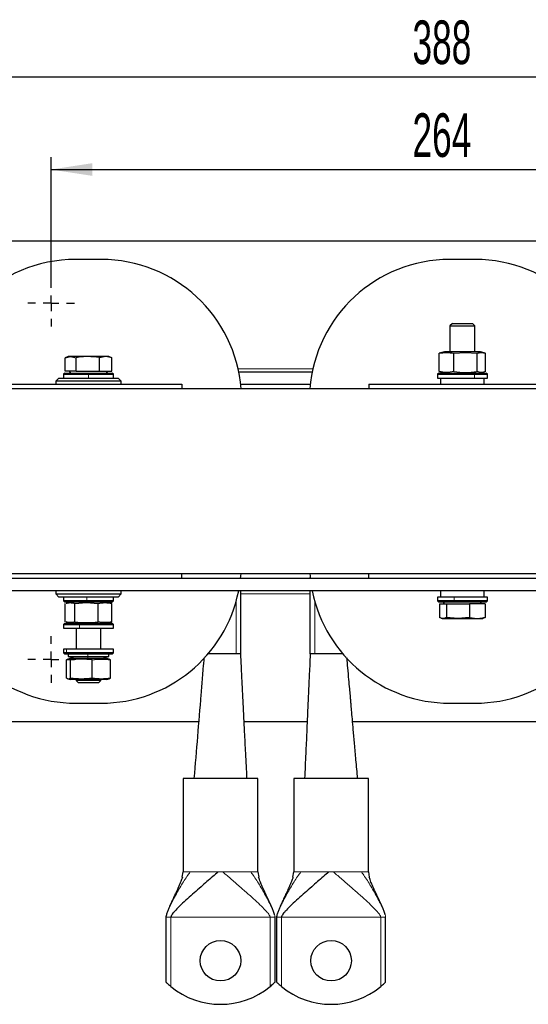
# Model space of a CAD drawing. Header units: millimetres. Extents: x 5 to 418, y 2 to 292.
# Tile 3 of 17: x 63 to 104, y 79 to 158. Entities that reach past the tile are written whole.
import ezdxf

# ---------------------------------------------------------------- set-up
doc = ezdxf.new("R2010")
doc.units = ezdxf.units.MM
doc.layers.add('SLD-0', color=7, linetype='Continuous')
doc.styles.add('SLDTEXTSTYLE0', font='TXT', dxfattribs={"width": 0.605})
doc.dimstyles.new('SLDDIMSTYLE0', dxfattribs={"dimtxt": 3.5, "dimasz": 3.302, "dimexe": 0, "dimexo": 0.0625, "dimgap": 0.875, "dimtad": 1, "dimlfac": 4, "dimrnd": 1e-09, "dimzin": 12, "dimdsep": 46, "dimtxsty": 'SLDTEXTSTYLE0', "dimsah": 1, "dimcen": 0.09, "dimadec": 0, "dimazin": 3, "dimtfac": 1, "dimtofl": 0, "dimtmove": 0, "dimatfit": 3, "dimfxl": 1, "dimfrac": 2, "dimtolj": 1, "dimtzin": 12, "dimarcsym": 0})

# ---------------------------------------------------------------- blocks, each defined once
blk = doc.blocks.new('_D_6')
at = {"layer": 'SLD-0'}
for p, q in [((50.066, 135.641), (50.066, 154.069)), ((147.066, 135.641), (147.066, 154.069)), ((50.066, 153.069), (147.066, 153.069))]:
    blk.add_line(p, q, dxfattribs=at)
for points in [[(50.066, 153.069), (53.368, 152.561), (53.368, 153.577)], [(147.066, 153.069), (143.764, 153.577), (143.764, 152.561)]]:
    blk.add_solid(points, dxfattribs=at)
at = {"layer": 'SLD-0', "insert": (94.556, 157.581), "char_height": 3.5, "attachment_point": 1, "style": 'SLDTEXTSTYLE0'}
blk.add_mtext('388', dxfattribs=at)
blk = doc.blocks.new('_D_7')
at = {"layer": 'SLD-0'}
for p, q in [((65.566, 136.766), (65.566, 146.62)), ((131.566, 136.766), (131.566, 146.62)), ((65.566, 145.62), (131.566, 145.62))]:
    blk.add_line(p, q, dxfattribs=at)
for points in [[(65.566, 145.62), (68.868, 145.112), (68.868, 146.128)], [(131.566, 145.62), (128.264, 146.128), (128.264, 145.112)]]:
    blk.add_solid(points, dxfattribs=at)
at = {"layer": 'SLD-0', "insert": (94.556, 150.132), "char_height": 3.5, "attachment_point": 1, "style": 'SLDTEXTSTYLE0'}
blk.add_mtext('264', dxfattribs=at)
blk = doc.blocks.new('SW_CENTERMARKSYMBOL_4')
at = {"layer": 'SLD-0', "color": 0}
for p, q in [((0, 1.25), (0, 1.875)), ((-1.25, 0), (-1.875, 0)), ((0, 0), (-0.625, 0)), ((0, 0), (0, 0.625)), ((0, 0), (0, -0.625)), ((0, 0), (0.625, 0)), ((1.25, 0), (1.875, 0)), ((0, -1.25), (0, -1.875))]:
    blk.add_line(p, q, dxfattribs=at)
blk = doc.blocks.new('SW_CENTERMARKSYMBOL_7')
at = {"layer": 'SLD-0', "color": 0}
for p, q in [((0, 1.25), (0, 1.875)), ((-1.25, 0), (-1.875, 0)), ((0, 0), (-0.625, 0)), ((0, 0), (0, 0.625)), ((0, 0), (0, -0.625)), ((0, 0), (0.625, 0)), ((1.25, 0), (1.875, 0)), ((0, -1.25), (0, -1.875))]:
    blk.add_line(p, q, dxfattribs=at)

msp = doc.modelspace()

# ---------------------------------------------------------------- linework, layer by layer
at = {"color": 7, "linetype": 'Continuous', "lineweight": 25}
for p, q in [((47.0663, 139.8915), (150.0663, 139.8915)), ((69.5913, 138.404), (67.5413, 138.404)), ((99.5913, 138.404), (97.5413, 138.404)), ((97.758, 133.2665), (97.5663, 133.0747)), ((97.5663, 133.0747), (97.5663, 130.9915)), ((97.5663, 133.0747), (99.5663, 133.0747)), ((97.758, 133.2665), (99.3745, 133.2665)), ((99.5663, 133.0747), (99.3745, 133.2665)), ((99.5663, 130.9915), (99.5663, 133.0747)), ((66.9413, 130.6165), (66.6891, 130.5247)), ((66.6906, 130.525), (67.1363, 130.6165)), ((66.6906, 129.4415), (66.6906, 130.525)), ((67.1363, 130.6165), (66.9413, 130.6165)), ((67.1363, 130.6165), (67.5819, 130.525)), ((68.5197, 130.6165), (67.1363, 130.6165)), ((67.5819, 129.4415), (67.5819, 130.525)), ((69.9497, 130.6165), (68.5197, 130.6165)), ((69.9497, 130.6165), (69.4575, 130.525)), ((69.4575, 129.4415), (69.4575, 130.525)), ((70.4419, 130.525), (69.9497, 130.6165)), ((70.1913, 130.6165), (69.9497, 130.6165)), ((70.4434, 130.5247), (70.1913, 130.6165)), ((70.4419, 130.525), (70.4131, 130.5309)), ((70.4419, 129.4415), (70.4419, 130.525)), ((96.8203, 130.8987), (96.7108, 130.8772)), ((96.7108, 129.4057), (96.7108, 130.8772)), ((97.1163, 130.9915), (96.8169, 130.9113)), ((98.782, 130.9915), (97.1163, 130.9915)), ((97.8803, 130.8772), (98.8081, 130.9446)), ((97.8803, 129.4057), (97.8803, 130.8772)), ((100.0163, 130.9915), (98.782, 130.9915)), ((98.8081, 130.9446), (99.7358, 130.8772)), ((99.7358, 129.4057), (99.7358, 130.8772)), ((100.3156, 130.9113), (100.0163, 130.9915)), ((100.4218, 129.4057), (100.4218, 130.8772)), ((66.1913, 128.8915), (65.9413, 128.6415)), ((66.1913, 128.8915), (70.9413, 128.8915)), ((66.6663, 129.2915), (66.5663, 129.1915)), ((66.5663, 129.1915), (66.5663, 128.8915)), ((66.5663, 129.1915), (68.5663, 129.1915)), ((66.6663, 129.2915), (68.5663, 129.2915)), ((67.5819, 129.4415), (66.6906, 129.4415)), ((67.0259, 129.4415), (67.1125, 129.2915)), ((67.5819, 129.4415), (69.4575, 129.4415)), ((68.5663, 129.2915), (70.4663, 129.2915)), ((68.5663, 129.1915), (70.5663, 129.1915)), ((69.4575, 129.4415), (70.4419, 129.4415)), ((70.02, 129.2915), (70.1066, 129.4415)), ((70.5663, 129.1915), (70.4663, 129.2915)), ((70.5663, 128.8915), (70.5663, 129.1915)), ((71.1913, 128.6415), (70.9413, 128.8915)), ((80.6165, 129.3915), (86.516, 129.3915)), ((96.6663, 129.2915), (96.5663, 129.1915)), ((96.5663, 129.1915), (96.5663, 128.8915)), ((96.5663, 129.1915), (99.5457, 129.1915)), ((96.5663, 128.8915), (99.5457, 128.8915)), ((96.6663, 129.2915), (99.4968, 129.2915)), ((96.7108, 129.4057), (96.8203, 129.3842)), ((96.8163, 128.8915), (96.8163, 128.3915)), ((96.8169, 129.3717), (97.1163, 129.2915)), ((99.4968, 129.2915), (100.4663, 129.2915)), ((99.5457, 129.1915), (100.5663, 129.1915)), ((99.5457, 128.8915), (100.5663, 128.8915)), ((100.0163, 129.2915), (100.3156, 129.3717)), ((100.3163, 128.3915), (100.3163, 128.8915)), ((100.5663, 129.1915), (100.4663, 129.2915)), ((100.5663, 128.8915), (100.5663, 129.1915)), ((61.0663, 128.3915), (76.0663, 128.3915)), ((136.0663, 128.0165), (61.0663, 128.0165)), ((65.9413, 128.6415), (65.9413, 128.3915)), ((71.1913, 128.6415), (65.9413, 128.6415)), ((71.1913, 128.3915), (71.1913, 128.6415)), ((76.0663, 128.3915), (76.0663, 128.0165)), ((80.773, 128.3915), (86.3595, 128.3915)), ((91.0663, 128.3915), (91.0663, 128.0165)), ((91.0663, 128.3915), (106.0663, 128.3915)), ((136.0663, 113.1915), (61.0663, 113.1915)), ((76.0663, 112.8165), (76.0663, 113.1915)), ((91.0663, 112.8165), (91.0663, 113.1915)), ((141.6913, 112.8165), (55.4413, 112.8165)), ((80.7813, 112.8165), (80.7813, 112.8936)), ((86.3513, 112.8165), (86.3513, 112.8936)), ((141.6913, 111.8165), (55.4413, 111.8165)), ((65.9413, 111.8165), (65.9413, 111.5665)), ((65.9413, 111.5665), (66.1913, 111.3165)), ((65.9413, 111.5665), (71.1913, 111.5665)), ((70.9413, 111.3165), (71.1913, 111.5665)), ((71.1913, 111.5665), (71.1913, 111.8165)), ((80.7813, 106.7665), (80.7813, 111.8165)), ((86.3513, 106.7665), (86.3513, 111.8165)), ((96.8163, 111.8165), (96.8163, 111.3165)), ((100.3163, 111.3165), (100.3163, 111.8165)), ((70.9413, 111.3165), (66.1913, 111.3165)), ((66.5663, 111.3165), (66.5663, 111.0165)), ((66.5663, 111.0165), (66.6663, 110.9165)), ((68.4315, 111.0165), (66.5663, 111.0165)), ((68.4383, 110.9165), (66.6663, 110.9165)), ((66.6982, 109.3307), (66.6982, 110.8022)), ((67.1163, 110.9165), (66.7766, 110.8255)), ((67.479, 110.8022), (68.413, 110.8696)), ((67.479, 109.3307), (67.479, 110.8022)), ((68.413, 110.8696), (69.347, 110.8022)), ((70.5663, 111.0165), (68.4315, 111.0165)), ((70.4663, 110.9165), (68.4383, 110.9165)), ((69.347, 109.3307), (69.347, 110.8022)), ((70.356, 110.8255), (70.0163, 110.9165)), ((70.4343, 110.8022), (70.3535, 110.8162)), ((70.4343, 109.3307), (70.4343, 110.8022)), ((70.4663, 110.9165), (70.5663, 111.0165)), ((70.5663, 111.0165), (70.5663, 111.3165)), ((96.5663, 111.3165), (96.5663, 111.0165)), ((97.9013, 111.3165), (96.5663, 111.3165)), ((96.5663, 111.0165), (96.6663, 110.9165)), ((97.9013, 111.0165), (96.5663, 111.0165)), ((97.9346, 110.9165), (96.6663, 110.9165)), ((96.7359, 110.7665), (96.7359, 109.683)), ((96.7359, 110.7665), (97.2933, 110.7665)), ((97.1125, 110.9165), (97.0259, 110.7665)), ((97.2933, 110.7665), (97.2933, 109.683)), ((97.2933, 110.7665), (99.1236, 110.7665)), ((100.5663, 111.3165), (97.9013, 111.3165)), ((100.5663, 111.0165), (97.9013, 111.0165)), ((100.4663, 110.9165), (97.9346, 110.9165)), ((99.1236, 110.7665), (99.1236, 109.683)), ((100.3966, 110.7665), (99.1236, 110.7665)), ((100.1066, 110.7665), (100.02, 110.9165)), ((100.3966, 110.7665), (100.3966, 109.683)), ((100.4663, 110.9165), (100.5663, 111.0165)), ((100.5663, 111.0165), (100.5663, 111.3165)), ((66.6663, 109.2165), (66.5663, 109.1165)), ((66.5663, 109.1165), (66.5663, 108.8165)), ((66.5663, 109.1165), (67.8565, 109.1165)), ((66.6663, 109.2165), (67.892, 109.2165)), ((66.7766, 109.3075), (67.1163, 109.2165)), ((67.8565, 109.1165), (70.5663, 109.1165)), ((67.892, 109.2165), (70.4663, 109.2165)), ((70.0163, 109.2165), (70.356, 109.3075)), ((70.3535, 109.3168), (70.4343, 109.3307)), ((70.5663, 109.1165), (70.4663, 109.2165)), ((70.5663, 108.8165), (70.5663, 109.1165)), ((96.8645, 109.6194), (96.9413, 109.5915)), ((96.9413, 109.5915), (97.0146, 109.5915)), ((97.0146, 109.5915), (98.2085, 109.5915)), ((98.2085, 109.5915), (97.2933, 109.683)), ((99.1236, 109.683), (98.2085, 109.5915)), ((98.2085, 109.5915), (99.7601, 109.5915)), ((99.1236, 109.683), (99.7601, 109.5915)), ((99.7601, 109.5915), (100.3966, 109.683)), ((99.7601, 109.5915), (100.1913, 109.5915)), ((100.1913, 109.5915), (100.2681, 109.6194)), ((66.5663, 108.8165), (67.8565, 108.8165)), ((67.5663, 108.8165), (67.5663, 107.1415)), ((67.8565, 108.8165), (70.5663, 108.8165)), ((69.5663, 107.1415), (69.5663, 108.8165)), ((66.5663, 107.1415), (66.5663, 106.8415)), ((66.8034, 107.1415), (66.5663, 107.1415)), ((66.5663, 106.8415), (66.6663, 106.7415)), ((66.8034, 106.8415), (66.5663, 106.8415)), ((66.8915, 106.7415), (66.6663, 106.7415)), ((70.5663, 107.1415), (66.8034, 107.1415)), ((70.5663, 106.8415), (66.8034, 106.8415)), ((70.4663, 106.7415), (66.8915, 106.7415)), ((66.9413, 106.7415), (66.9413, 106.5415)), ((70.1913, 106.5415), (70.1913, 106.7415)), ((70.4663, 106.7415), (70.5663, 106.8415)), ((70.5663, 106.8415), (70.5663, 107.1415)), ((78.2263, 106.7665), (78.1618, 106.7665)), ((80.4063, 106.7665), (78.2263, 106.7665)), ((80.7813, 106.7665), (80.4063, 106.7665)), ((86.7263, 106.7665), (86.3513, 106.7665)), ((88.9063, 106.7665), (86.7263, 106.7665)), ((88.9707, 106.7665), (88.9063, 106.7665)), ((66.8091, 104.8057), (66.8091, 106.2772)), ((67.1163, 106.3915), (66.9155, 106.3377)), ((66.9413, 106.5415), (67.5163, 106.3915)), ((66.9413, 106.5415), (68.5032, 106.5415)), ((68.0576, 106.3915), (67.1163, 106.3915)), ((67.9962, 106.3446), (67.1177, 106.2772)), ((67.1177, 104.8057), (67.1177, 106.2772)), ((68.8748, 106.2772), (67.9962, 106.3446)), ((70.0163, 106.3915), (68.0576, 106.3915)), ((68.5032, 106.5415), (70.1913, 106.5415)), ((68.8748, 104.8057), (68.8748, 106.2772)), ((69.6163, 106.3915), (70.1913, 106.5415)), ((70.217, 106.3377), (70.0163, 106.3915)), ((70.3234, 106.2772), (70.2136, 106.3252)), ((70.3234, 104.8057), (70.3234, 106.2772)), ((66.9155, 104.7453), (67.1163, 104.6915)), ((68.0576, 104.6915), (67.1163, 104.6915)), ((67.5663, 104.6915), (67.5663, 104.6332)), ((67.5663, 104.6332), (67.758, 104.4415)), ((69.5663, 104.6332), (67.5663, 104.6332)), ((69.3745, 104.4415), (67.758, 104.4415)), ((68.8047, 104.6915), (68.0576, 104.6915)), ((70.0163, 104.6915), (68.8047, 104.6915)), ((69.3745, 104.4415), (69.5663, 104.6332)), ((69.5663, 104.6332), (69.5663, 104.6915)), ((70.0163, 104.6915), (70.217, 104.7453)), ((70.2136, 104.7578), (70.3234, 104.8057)), ((67.5413, 102.804), (69.5913, 102.804)), ((97.5413, 102.804), (99.5913, 102.804)), ((77.4042, 101.3165), (59.7529, 101.3165)), ((86.1087, 101.3165), (81.0538, 101.3165)), ((107.4042, 101.3165), (89.7529, 101.3165)), ((76.1563, 96.7665), (76.1563, 89.2665)), ((82.1563, 96.7665), (76.1563, 96.7665)), ((82.1563, 89.2665), (82.1563, 96.7665)), ((85.0313, 96.7665), (85.0313, 89.2665)), ((91.0313, 96.7665), (85.0313, 96.7665)), ((91.0313, 89.2665), (91.0313, 96.7665)), ((76.0892, 88.8386), (76.1563, 89.2665)), ((82.1563, 89.2665), (82.2212, 88.8374)), ((84.9642, 88.8386), (85.0313, 89.2665)), ((91.0313, 89.2665), (91.0962, 88.8374)), ((74.7813, 85.6415), (74.7813, 80.4281)), ((83.5313, 80.4281), (83.5313, 85.6415)), ((83.6563, 85.6415), (83.6563, 80.4281)), ((92.4063, 80.4281), (92.4063, 85.6415))]:
    msp.add_line(p, q, dxfattribs=at)
at = {"color": 7, "linetype": 'Continuous', "lineweight": 18}
for p, q in [((98.782, 130.9915), (98.8081, 130.9446)), ((80.5628, 129.6415), (86.5697, 129.6415)), ((68.5663, 129.2915), (68.5663, 129.1915)), ((68.5663, 128.8915), (68.5663, 129.1915)), ((99.47, 129.2915), (99.7358, 129.4057)), ((99.4968, 129.2915), (99.5457, 129.1915)), ((99.5457, 128.8915), (99.5457, 129.1915)), ((86.3513, 111.5665), (80.7813, 111.5665)), ((68.4295, 110.9165), (68.413, 110.8696)), ((68.4315, 111.3165), (68.4315, 111.0165)), ((68.4383, 110.9165), (68.4315, 111.0165)), ((80.4063, 106.7665), (80.4063, 110.9559)), ((86.7263, 106.7665), (86.7263, 110.9559)), ((97.9013, 111.3165), (97.9013, 111.0165)), ((97.9346, 110.9165), (97.9013, 111.0165)), ((67.892, 109.2165), (67.8565, 109.1165)), ((67.8565, 108.8165), (67.8565, 109.1165)), ((69.1696, 109.2165), (69.347, 109.3307)), ((66.8034, 107.1415), (66.8034, 106.8415)), ((66.8915, 106.7415), (66.8034, 106.8415)), ((68.5032, 106.5415), (68.5032, 106.7415)), ((78.2263, 106.7665), (78.2263, 106.8429)), ((88.9063, 106.7665), (88.9063, 106.8429)), ((68.0576, 106.3915), (67.9962, 106.3446)), ((68.5255, 106.3915), (68.5032, 106.5415)), ((68.8047, 104.6915), (68.8748, 104.8057)), ((76.6367, 89.2665), (76.7292, 89.2665)), ((78.9679, 89.2665), (79.3446, 89.2665)), ((81.5833, 89.2665), (81.6759, 89.2665)), ((85.5117, 89.2665), (85.6042, 89.2665)), ((87.8429, 89.2665), (88.2196, 89.2665)), ((90.4583, 89.2665), (90.5509, 89.2665)), ((74.8041, 85.6415), (74.7813, 85.6415)), ((83.1313, 85.6415), (75.1813, 85.6415)), ((75.1813, 80.0684), (75.1813, 85.6415)), ((83.1313, 85.6415), (83.1313, 80.0684)), ((83.5313, 85.6415), (83.5084, 85.6415)), ((83.6791, 85.6415), (83.6563, 85.6415)), ((92.0063, 85.6415), (84.0563, 85.6415)), ((84.0563, 80.0684), (84.0563, 85.6415)), ((92.0063, 85.6415), (92.0063, 80.0684)), ((92.4063, 85.6415), (92.3834, 85.6415))]:
    msp.add_line(p, q, dxfattribs=at)
at = {"color": 7, "linetype": 'Continuous', "lineweight": 25, "flags": 128}
for points in [[(80.773, 112.8165), (80.7933, 113.016), (80.8082, 113.1915)], [(86.3244, 113.1915), (86.3393, 113.016), (86.3595, 112.8165)]]:
    msp.add_lwpolyline(points, dxfattribs=at)
at = {"color": 7, "linetype": 'Continuous', "lineweight": 25}
for centre in [(79.1563, 82.1415), (88.0313, 82.1415)]:
    msp.add_circle(centre, 1.625, dxfattribs=at)
for centre, radius, start, end in [((67.5413, 127.154), 11.25, 90, 180), ((69.5913, 127.154), 11.25, 4.396991, 90), ((97.5413, 127.154), 11.25, 90, 175.603009), ((99.5913, 127.154), 11.25, 4.396991, 90), ((67.5413, 114.054), 11.25, 191.471992, 270), ((69.5913, 114.054), 11.25, 270, 348.528008), ((97.5413, 114.054), 11.25, 191.471992, 270), ((99.5913, 114.054), 11.25, 270, 348.528008), ((79.1563, 84.8915), 6.25, 230.505808, 309.494192), ((88.0313, 84.8915), 6.25, 230.505808, 309.494192)]:
    msp.add_arc(centre, radius, start, end, dxfattribs=at)
for points, knots in [([(68.5197, 130.6165), (68.2823, 130.6062), (67.9676, 130.5926), (67.6579, 130.5383), (67.5819, 130.525)], [0, 0, 0, 0, 0.75467667, 1, 1, 1, 1]), ([(69.4575, 130.525), (69.4478, 130.5268), (69.1387, 130.5828), (68.8243, 130.5999), (68.5197, 130.6165)], [0, 0, 0, 0, 0.031485, 1, 1, 1, 1]), ([(96.7108, 130.8772), (96.9057, 130.9109), (97.2955, 130.9783), (97.6854, 130.9109), (97.8803, 130.8772)], [0, 0, 0, 0, 0.4999949, 1, 1, 1, 1]), ([(99.7358, 130.8772), (99.8501, 130.9109), (100.0788, 130.9783), (100.3074, 130.9109), (100.4218, 130.8772)], [0, 0, 0, 0, 0.4999949, 1, 1, 1, 1]), ([(97.8803, 129.4057), (97.6854, 129.3721), (97.2955, 129.3047), (96.9057, 129.3721), (96.7108, 129.4057)], [0, 0, 0, 0, 0.4999949, 1, 1, 1, 1]), ([(97.8803, 129.4057), (98.1901, 129.372), (98.8086, 129.3047), (99.4271, 129.3721), (99.7358, 129.4057)], [0, 0, 0, 0, 0.5008729, 1, 1, 1, 1]), ([(100.4218, 129.4057), (100.3074, 129.3721), (100.0788, 129.3047), (99.8501, 129.3721), (99.7358, 129.4057)], [0, 0, 0, 0, 0.4999949, 1, 1, 1, 1]), ([(66.7791, 110.8162), (66.8822, 110.8419), (67.1155, 110.8999), (67.3488, 110.8372), (67.479, 110.8022)], [0, 0, 0, 0, 0.4422673, 1, 1, 1, 1]), ([(69.347, 110.8022), (69.5282, 110.8359), (69.8906, 110.9033), (70.2531, 110.8359), (70.4343, 110.8022)], [0, 0, 0, 0, 0.4999949, 1, 1, 1, 1]), ([(67.479, 109.3307), (67.3488, 109.2958), (67.1155, 109.233), (66.8822, 109.2911), (66.7791, 109.3168)], [0, 0, 0, 0, 0.5577213, 1, 1, 1, 1]), ([(67.479, 109.3307), (67.7908, 109.297), (68.4135, 109.2297), (69.0362, 109.2971), (69.347, 109.3307)], [0, 0, 0, 0, 0.5008729, 1, 1, 1, 1]), ([(70.4343, 109.3307), (70.2531, 109.2971), (69.8906, 109.2297), (69.5282, 109.2971), (69.347, 109.3307)], [0, 0, 0, 0, 0.4999949, 1, 1, 1, 1]), ([(97.0146, 109.5915), (96.9441, 109.6017), (96.8506, 109.6153), (96.7585, 109.6697), (96.7359, 109.683)], [0, 0, 0, 0, 0.7546767, 1, 1, 1, 1]), ([(97.2933, 109.683), (97.2904, 109.6812), (97.1985, 109.6252), (97.1051, 109.6081), (97.0146, 109.5915)], [0, 0, 0, 0, 0.031485, 1, 1, 1, 1]), ([(100.3966, 109.683), (100.3937, 109.6812), (100.3506, 109.6547), (100.3068, 109.6465), (100.2659, 109.6388)], [0, 0, 0, 0, 0.0671201, 1, 1, 1, 1]), ([(81.2815, 96.7665), (81.2479, 97.4383), (81.1856, 98.6834), (81.0995, 100.4031), (81.0283, 101.8269), (80.9743, 102.9073), (80.9349, 103.6943), (80.9033, 104.3268), (80.8694, 105.0056), (80.8274, 105.8324), (80.7976, 106.4367), (80.7813, 106.7665)], [0, 0, 0, 0, 0.2013862, 0.3732108, 0.5154736, 0.6281749, 0.6970515, 0.7513986, 0.8176958, 0.9005319, 1, 1, 1, 1]), ([(86.3513, 106.7665), (86.3384, 106.4361), (86.3152, 105.8374), (86.2731, 105.0073), (86.2425, 104.3248), (86.2141, 103.6837), (86.1789, 102.8953), (86.1308, 101.8135), (86.0675, 100.3915), (85.9911, 98.6766), (85.9358, 97.4357), (85.9061, 96.7665)], [0, 0, 0, 0, 0.1063448, 0.192669, 0.2595733, 0.3133559, 0.3816403, 0.4929582, 0.633124, 0.8021379, 1, 1, 1, 1]), ([(66.8091, 106.2772), (66.8605, 106.3109), (66.9634, 106.3783), (67.0662, 106.3109), (67.1177, 106.2772)], [0, 0, 0, 0, 0.4999949, 1, 1, 1, 1]), ([(68.8748, 106.2772), (69.1163, 106.3109), (69.5991, 106.3783), (70.082, 106.3109), (70.3234, 106.2772)], [0, 0, 0, 0, 0.4999949, 1, 1, 1, 1]), ([(77.8249, 106.4443), (77.8009, 106.1519), (77.7578, 105.6245), (77.6769, 104.6416), (77.4358, 101.6996), (77.2149, 99.0073), (77.0311, 96.7665)], [0, 0, 0, 0, 0.0922584, 0.1664211, 0.3062051, 1, 1, 1, 1]), ([(90.1565, 96.7665), (90.1127, 97.262), (90.031, 98.1879), (89.9153, 99.4793), (89.8179, 100.5755), (89.7386, 101.4772), (89.6776, 102.1829), (89.6336, 102.6973), (89.6023, 103.0809), (89.5676, 103.4818), (89.519, 104.0223), (89.452, 104.7604), (89.3758, 105.5864), (89.3298, 106.1653), (89.3085, 106.4329)], [0, 0, 0, 0, 0.15313367, 0.28616279, 0.39908406, 0.49191149, 0.56467842, 0.61745556, 0.65049109, 0.68552454, 0.74114035, 0.81783587, 0.91576846, 1, 1, 1, 1]), ([(67.1177, 104.8057), (67.0662, 104.7721), (66.9634, 104.7047), (66.8605, 104.7721), (66.8091, 104.8057)], [0, 0, 0, 0, 0.4999949, 1, 1, 1, 1]), ([(68.8748, 104.8057), (68.5815, 104.772), (67.9957, 104.7047), (67.41, 104.7721), (67.1177, 104.8057)], [0, 0, 0, 0, 0.5008729, 1, 1, 1, 1]), ([(70.3234, 104.8057), (70.082, 104.7721), (69.5991, 104.7047), (69.1163, 104.7721), (68.8748, 104.8057)], [0, 0, 0, 0, 0.4999949, 1, 1, 1, 1]), ([(76.0972, 88.839), (76.0674, 88.7521), (75.9904, 88.5276), (75.849, 88.1943), (75.6789, 87.8149), (75.5136, 87.4598), (75.3704, 87.1529), (75.2652, 86.9251), (75.1894, 86.7586), (75.113, 86.5877), (75.0283, 86.3932), (74.9297, 86.1532), (74.8472, 85.9337), (74.801, 85.7723), (74.7844, 85.6939), (74.7822, 85.6574), (74.7813, 85.6415)], [0, 0, 0, 0, 0.0631066, 0.1629888, 0.2661185, 0.3984821, 0.5127661, 0.5762618, 0.6293982, 0.6810043, 0.7508453, 0.8424436, 0.9357626, 0.9737211, 0.9885486, 1, 1, 1, 1]), ([(78.9679, 89.2665), (78.8197, 89.1363), (78.4943, 88.8507), (78.0395, 88.4568), (77.5425, 88.0255), (77.028, 87.5758), (76.4957, 87.1013), (76.0067, 86.6489), (75.6435, 86.2893), (75.4135, 86.0339), (75.2943, 85.8832), (75.2212, 85.7719), (75.1899, 85.6959), (75.1822, 85.661), (75.1816, 85.6476), (75.1813, 85.6415)], [0, 0, 0, 0, 0.0784922, 0.1722676, 0.2805169, 0.4208107, 0.5660331, 0.7239355, 0.8590888, 0.9131468, 0.9555825, 0.9846393, 0.9947329, 0.997598, 1, 1, 1, 1]), ([(83.4971, 85.8174), (83.4951, 85.826), (83.4777, 85.9003), (83.4179, 86.056), (83.2946, 86.3775), (83.1376, 86.7276), (82.9607, 87.1144), (82.7623, 87.5372), (82.5511, 87.991), (82.3518, 88.4435), (82.2604, 88.7084), (82.2153, 88.839)], [0, 0, 0, 0, 0.0077935, 0.0674659, 0.1672289, 0.3508088, 0.459213, 0.5983015, 0.7909332, 0.8969294, 1, 1, 1, 1]), ([(84.9722, 88.839), (84.9424, 88.7521), (84.8654, 88.5276), (84.724, 88.1943), (84.5539, 87.8149), (84.3886, 87.4598), (84.2454, 87.1529), (84.1402, 86.9251), (84.0644, 86.7586), (83.988, 86.5877), (83.9033, 86.3932), (83.8047, 86.1532), (83.7222, 85.9337), (83.676, 85.7723), (83.6594, 85.6939), (83.6572, 85.6574), (83.6563, 85.6415)], [0, 0, 0, 0, 0.0631066, 0.1629888, 0.2661185, 0.3984821, 0.5127661, 0.5762618, 0.6293982, 0.6810043, 0.7508453, 0.8424436, 0.9357626, 0.9737211, 0.9885486, 1, 1, 1, 1]), ([(87.8429, 89.2665), (87.6947, 89.1363), (87.3693, 88.8507), (86.9145, 88.4568), (86.4175, 88.0255), (85.903, 87.5758), (85.3707, 87.1013), (84.8817, 86.6489), (84.5185, 86.2893), (84.2885, 86.0339), (84.1693, 85.8832), (84.0962, 85.7719), (84.0649, 85.6959), (84.0572, 85.661), (84.0566, 85.6476), (84.0563, 85.6415)], [0, 0, 0, 0, 0.07849223, 0.17226758, 0.28051688, 0.42081067, 0.56603313, 0.72393546, 0.8590888, 0.91314677, 0.95558247, 0.98463926, 0.99473288, 0.99759802, 1, 1, 1, 1]), ([(92.3721, 85.8174), (92.3701, 85.826), (92.3527, 85.9003), (92.2929, 86.056), (92.1696, 86.3775), (92.0126, 86.7276), (91.8357, 87.1144), (91.6373, 87.5372), (91.4261, 87.991), (91.2268, 88.4435), (91.1354, 88.7084), (91.0903, 88.839)], [0, 0, 0, 0, 0.0077935, 0.0674659, 0.1672289, 0.3508088, 0.459213, 0.5983015, 0.7909332, 0.8969294, 1, 1, 1, 1]), ([(74.7813, 80.4281), (74.7842, 80.4252), (74.79, 80.4195), (74.8376, 80.3733), (74.9232, 80.2925), (75.0447, 80.1828), (75.1389, 80.1039), (75.1813, 80.0684)], [0, 0, 0, 0, 0.1466807, 0.29264, 0.4996932, 0.7747881, 1, 1, 1, 1]), ([(83.1313, 80.0684), (83.183, 80.1119), (83.2927, 80.2041), (83.4191, 80.3202), (83.4958, 80.3934), (83.5271, 80.424), (83.5301, 80.427), (83.5313, 80.4281)], [0, 0, 0, 0, 0.2750959, 0.5836442, 0.7615414, 0.9076433, 1, 1, 1, 1]), ([(83.6563, 80.4281), (83.6592, 80.4252), (83.665, 80.4195), (83.7126, 80.3733), (83.7982, 80.2925), (83.9197, 80.1828), (84.0139, 80.1039), (84.0563, 80.0684)], [0, 0, 0, 0, 0.1466807, 0.29264, 0.4996932, 0.7747881, 1, 1, 1, 1]), ([(92.0063, 80.0684), (92.058, 80.1119), (92.1677, 80.2041), (92.2941, 80.3202), (92.3708, 80.3934), (92.4021, 80.424), (92.4051, 80.427), (92.4063, 80.4281)], [0, 0, 0, 0, 0.2750959, 0.5836442, 0.7615414, 0.9076433, 1, 1, 1, 1])]:
    msp.add_open_spline(points, degree=3, knots=knots, dxfattribs=at)
at = {"color": 7, "linetype": 'Continuous', "lineweight": 18}
for points, knots in [([(74.7813, 85.6415), (74.7819, 85.6545), (74.7835, 85.6849), (74.7949, 85.7439), (74.8258, 85.8601), (74.92, 86.1177), (75.0904, 86.4984), (75.3351, 86.9902), (75.6059, 87.494), (75.8896, 87.9914), (76.1711, 88.4538), (76.4393, 88.8721), (76.6392, 89.144), (76.7292, 89.2665)], [0, 0, 0, 0, 0.0064426, 0.0149796, 0.0331122, 0.0795926, 0.2011376, 0.3402578, 0.4956822, 0.6383004, 0.7755454, 0.8988655, 1, 1, 1, 1]), ([(83.1313, 85.6415), (83.1308, 85.6494), (83.1296, 85.6673), (83.1206, 85.7004), (83.09, 85.7743), (83.018, 85.8831), (82.8991, 86.034), (82.669, 86.2893), (82.3059, 86.6489), (81.7731, 87.1417), (81.1502, 87.6947), (80.559, 88.2087), (80.063, 88.6388), (79.7065, 88.9483), (79.4595, 89.1655), (79.3446, 89.2665)], [0, 0, 0, 0, 0.00312167, 0.0070638, 0.01536489, 0.04441664, 0.08684496, 0.14089354, 0.2760234, 0.4338983, 0.61823935, 0.79034154, 0.86966159, 0.93939236, 1, 1, 1, 1]), ([(83.5313, 85.6415), (83.5306, 85.6545), (83.529, 85.6849), (83.5176, 85.7439), (83.4867, 85.8601), (83.3925, 86.1177), (83.2221, 86.4984), (82.9774, 86.9902), (82.7067, 87.494), (82.4229, 87.9914), (82.1414, 88.4538), (81.8732, 88.8721), (81.6734, 89.144), (81.5833, 89.2665)], [0, 0, 0, 0, 0.0064426, 0.0149796, 0.0331122, 0.0795926, 0.2011376, 0.3402578, 0.4956822, 0.6383004, 0.7755454, 0.8988655, 1, 1, 1, 1]), ([(83.6563, 85.6415), (83.6569, 85.6545), (83.6585, 85.6849), (83.6699, 85.7439), (83.7008, 85.8601), (83.795, 86.1177), (83.9654, 86.4984), (84.2101, 86.9902), (84.4809, 87.494), (84.7646, 87.9914), (85.0461, 88.4538), (85.3143, 88.8721), (85.5142, 89.144), (85.6042, 89.2665)], [0, 0, 0, 0, 0.00644256, 0.01497959, 0.03311222, 0.0795926, 0.20113756, 0.34025778, 0.49568222, 0.63830043, 0.77554535, 0.89886547, 1, 1, 1, 1]), ([(92.0063, 85.6415), (92.0058, 85.6494), (92.0046, 85.6673), (91.9956, 85.7004), (91.965, 85.7743), (91.893, 85.8831), (91.7741, 86.034), (91.544, 86.2893), (91.1809, 86.6489), (90.6481, 87.1417), (90.0252, 87.6947), (89.434, 88.2087), (88.938, 88.6388), (88.5815, 88.9483), (88.3345, 89.1655), (88.2196, 89.2665)], [0, 0, 0, 0, 0.0031217, 0.0070638, 0.0153649, 0.0444166, 0.086845, 0.1408935, 0.2760234, 0.4338983, 0.6182394, 0.7903415, 0.8696616, 0.9393924, 1, 1, 1, 1]), ([(92.4063, 85.6415), (92.4056, 85.6545), (92.404, 85.6849), (92.3926, 85.7439), (92.3617, 85.8601), (92.2675, 86.1177), (92.0971, 86.4984), (91.8524, 86.9902), (91.5817, 87.494), (91.2979, 87.9914), (91.0164, 88.4538), (90.7482, 88.8721), (90.5484, 89.144), (90.4583, 89.2665)], [0, 0, 0, 0, 0.0064426, 0.0149796, 0.0331122, 0.0795926, 0.2011376, 0.3402578, 0.4956822, 0.6383004, 0.7755454, 0.8988655, 1, 1, 1, 1])]:
    msp.add_open_spline(points, degree=3, knots=knots, dxfattribs=at)
for points in [[(76.1563, 89.2665), (76.1775, 89.2665), (76.2201, 89.2665), (76.4978, 89.2665), (76.6367, 89.2665)], [(76.7292, 89.2665), (76.8698, 89.2665), (77.151, 89.2665), (77.7008, 89.2665), (78.3118, 89.2665), (78.7492, 89.2665), (78.9679, 89.2665)], [(79.3446, 89.2665), (79.5633, 89.2665), (80.0008, 89.2665), (80.6117, 89.2665), (81.1615, 89.2665), (81.4427, 89.2665), (81.5833, 89.2665)], [(81.6759, 89.2665), (81.8147, 89.2665), (82.0925, 89.2665), (82.135, 89.2665), (82.1563, 89.2665)], [(85.0313, 89.2665), (85.0525, 89.2665), (85.0951, 89.2665), (85.3728, 89.2665), (85.5117, 89.2665)], [(85.6042, 89.2665), (85.7448, 89.2665), (86.026, 89.2665), (86.5758, 89.2665), (87.1868, 89.2665), (87.6242, 89.2665), (87.8429, 89.2665)], [(88.2196, 89.2665), (88.4383, 89.2665), (88.8758, 89.2665), (89.4867, 89.2665), (90.0365, 89.2665), (90.3177, 89.2665), (90.4583, 89.2665)], [(90.5509, 89.2665), (90.6897, 89.2665), (90.9675, 89.2665), (91.01, 89.2665), (91.0313, 89.2665)], [(75.1813, 85.6415), (75.1402, 85.6415), (75.0581, 85.6415), (74.9471, 85.6415), (74.8556, 85.6415), (74.8213, 85.6415), (74.8041, 85.6415)], [(83.5084, 85.6415), (83.4912, 85.6415), (83.457, 85.6415), (83.3654, 85.6415), (83.2545, 85.6415), (83.1723, 85.6415), (83.1313, 85.6415)], [(84.0563, 85.6415), (84.0152, 85.6415), (83.9331, 85.6415), (83.8221, 85.6415), (83.7306, 85.6415), (83.6963, 85.6415), (83.6791, 85.6415)], [(92.3834, 85.6415), (92.3662, 85.6415), (92.332, 85.6415), (92.2404, 85.6415), (92.1295, 85.6415), (92.0473, 85.6415), (92.0063, 85.6415)]]:
    msp.add_open_spline(points, degree=3, dxfattribs=at)

# ---------------------------------------------------------------- block references
at = {"layer": 'SLD-0'}
for name, p in [('SW_CENTERMARKSYMBOL_4', (65.5663, 134.8915)), ('SW_CENTERMARKSYMBOL_7', (65.5663, 106.3165))]:
    msp.add_blockref(name, p, dxfattribs=at)

# ---------------------------------------------------------------- dimensions: what is measured, and where the dimension line sits
for base, p1, p2, picture, middle in [((147.0663, 153.0692), (50.0663, 135.6415), (147.0663, 135.6415), '_D_6', (98.5663, 153.0692)), ((131.5663, 145.6202), (65.5663, 136.7665), (131.5663, 136.7665), '_D_7', (98.5663, 145.6202))]:
    dim = msp.add_linear_dim(base=base, p1=p1, p2=p2, dimstyle='SLDDIMSTYLE0', dxfattribs=at)
    dim.commit()
    dim.dimension.update_dxf_attribs({"geometry": picture, "text_midpoint": middle, "dimtype": 160})

doc.saveas('drawing.dxf')
